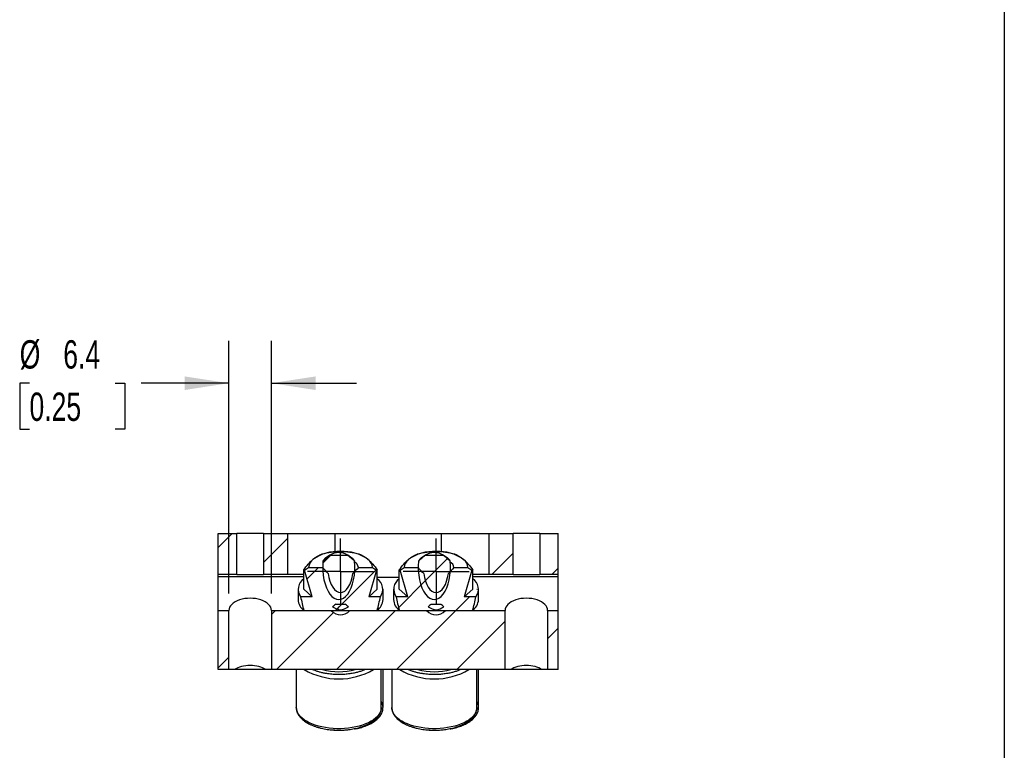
# Model space of a CAD drawing. Header units: millimetres. Extents: x 13 to 546, y 13 to 419.
# Tile 11 of 12: x 399 to 546, y 201 to 310. Entities that reach past the tile are written whole.
import ezdxf

# ---------------------------------------------------------------- set-up
doc = ezdxf.new("R2010")
doc.units = ezdxf.units.MM
doc.header["$LTSCALE"] = 2
doc.linetypes.add('SLD-Center', pattern=[19.05, 15.24, -1.27, 1.27, -1.27])
doc.linetypes.add('SLD-Solid', pattern=[0])
doc.layers.add('CENTER', color=40, linetype='SLD-Center')
doc.layers.add('HATCH', color=6, linetype='SLD-Solid')
doc.layers.add('DIMENSIONS', color=140, linetype='SLD-Solid', lineweight=25)
doc.layers.add('TEXT', color=140, linetype='SLD-Solid', lineweight=25)
doc.styles.add('SLDTEXTSTYLE0', font='TXT', dxfattribs={"width": 0.7})
doc.dimstyles.new('SLDDIMSTYLE2', dxfattribs={"dimtxt": 4.316016, "dimasz": 6.604, "dimexe": 0, "dimexo": 0.0625, "dimgap": 1.079004, "dimtad": 0, "dimtih": 1, "dimtoh": 1, "dimrnd": 1e-09, "dimzin": 12, "dimdsep": 46, "dimtxsty": 'SLDTEXTSTYLE0', "dimsah": 1, "dimcen": 0.09, "dimadec": 0, "dimazin": 3, "dimtfac": 1, "dimtmove": 0, "dimatfit": 0, "dimfxl": 0, "dimfrac": 2, "dimtolj": 1, "dimtzin": 12, "dimarcsym": 0})

# ---------------------------------------------------------------- blocks, each defined once
blk = doc.blocks.new('_D_14')
at = {"layer": 'DIMENSIONS'}
for p, q in [((430.24, 224.21), (430.24, 261.98)), ((436.59, 224.21), (436.59, 261.98)), ((400.44, 255.63), (398.99, 255.63)), ((398.99, 255.63), (398.99, 248.77)), ((413.26, 255.63), (414.71, 255.63)), ((414.71, 255.63), (414.71, 248.77)), ((430.24, 255.63), (417.13, 255.63)), ((436.59, 255.63), (449.29, 255.63)), ((398.99, 248.77), (400.44, 248.77)), ((414.71, 248.77), (413.26, 248.77))]:
    blk.add_line(p, q, dxfattribs=at)
for points in [[(430.24, 255.63), (423.63, 256.64), (423.63, 254.61)], [(436.59, 255.63), (443.19, 254.61), (443.19, 256.64)]]:
    blk.add_solid(points, dxfattribs=at)
at = {"layer": 'DIMENSIONS', "char_height": 4.233, "attachment_point": 1, "style": 'SLDTEXTSTYLE0'}
for s, insert in [('%%c', (398.98, 262.05)), ('6.4', (405.49, 262.05)), ('0.25', (400.44, 254.23))]:
    blk.add_mtext(s, dxfattribs=dict(at, insert=insert))
blk = doc.blocks.new('SW_CENTERMARKSYMBOL_12')
at = {"layer": 'CENTER', "color": 0}
for p, q in [((0, 2.54), (0, 4.9276)), ((0, 0), (0, 2.54)), ((-2.54, 0), (-4.9276, 0)), ((0, 0), (-2.54, 0)), ((0, 0), (0, -2.54)), ((0, 0), (2.54, 0)), ((2.54, 0), (4.9276, 0)), ((0, -2.54), (0, -4.9276))]:
    blk.add_line(p, q, dxfattribs=at)
blk = doc.blocks.new('SW_CENTERMARKSYMBOL_13')
at = {"layer": 'CENTER', "color": 0}
for p, q in [((0, 2.54), (0, 4.9276)), ((0, 0), (0, 2.54)), ((-2.54, 0), (-4.9276, 0)), ((0, 0), (-2.54, 0)), ((0, 0), (0, -2.54)), ((0, 0), (2.54, 0)), ((2.54, 0), (4.9276, 0)), ((0, -2.54), (0, -4.9276))]:
    blk.add_line(p, q, dxfattribs=at)

msp = doc.modelspace()

# ---------------------------------------------------------------- hatches: boundary and pattern name
at = {"layer": 'HATCH'}
h = msp.add_hatch(dxfattribs=at)
h.set_pattern_fill('ANSI31', color=256, scale=2, style=0)
h.paths.add_polyline_path([(428.651, 233.155), (428.651, 227.059), (431.429, 227.059), (431.429, 233.155)], flags=0)
h = msp.add_hatch(dxfattribs=at)
h.set_pattern_fill('ANSI31', color=256, scale=2, style=0)
h.paths.add_polyline_path([(438.97, 233.155), (435.398, 233.155), (435.398, 227.059), (438.97, 227.059)], flags=0)
h = msp.add_hatch(dxfattribs=at)
h.set_pattern_fill('ANSI31', color=256, scale=2, style=0)
h.paths.add_polyline_path([(469.132, 227.059), (472.704, 227.059), (472.704, 233.155), (469.132, 233.155)], flags=0)
h = msp.add_hatch(dxfattribs=at)
h.set_pattern_fill('ANSI31', color=256, scale=2, style=0)
h.paths.add_polyline_path([(476.673, 227.059), (479.451, 227.059), (479.451, 233.155), (476.673, 233.155)], flags=0)
h = msp.add_hatch(dxfattribs=at)
h.set_pattern_fill('ANSI31', color=256, scale=2, style=0)
edge = h.paths.add_edge_path(flags=0)
edge.add_ellipse((446.66, 228.136), major_axis=(0, -4.814), ratio=0.5, start_angle=259.21668, end_angle=460.78332)
edge.add_spline(control_points=[(449.024, 229.037), (448.993, 229.069), (448.961, 229.1), (448.93, 229.132), (448.643, 229.42), (448.343, 229.698), (448.014, 229.937)], knot_values=[0.008862, 0.008862, 0.008862, 0.008862, 0.0089952, 0.0089952, 0.0089952, 0.0102149, 0.0102149, 0.0102149, 0.0102149], weights=[1, 1, 1, 1, 1, 1, 1], degree=3, periodic=0)
edge.add_line((448.014, 229.937), (445.305, 229.937))
edge.add_spline(control_points=[(445.305, 229.937), (445.218, 229.874), (445.134, 229.809), (445.052, 229.741), (444.785, 229.522), (444.536, 229.283), (444.295, 229.037)], knot_values=[0.0131476, 0.0131476, 0.0131476, 0.0131476, 0.0134646, 0.0134646, 0.0134646, 0.0144949, 0.0144949, 0.0144949, 0.0144949], weights=[1, 1, 1, 1, 1, 1, 1], degree=3, periodic=0)
h = msp.add_hatch(dxfattribs=at)
h.set_pattern_fill('ANSI31', color=256, scale=2, style=0)
edge = h.paths.add_edge_path(flags=0)
edge.add_ellipse((460.934, 228.136), major_axis=(0, -4.814), ratio=0.5, start_angle=259.21668, end_angle=460.78332)
edge.add_spline(control_points=[(463.299, 229.037), (463.267, 229.069), (463.236, 229.1), (463.205, 229.132), (462.918, 229.42), (462.618, 229.698), (462.289, 229.937)], knot_values=[0.008862, 0.008862, 0.008862, 0.008862, 0.0089952, 0.0089952, 0.0089952, 0.0102149, 0.0102149, 0.0102149, 0.0102149], weights=[1, 1, 1, 1, 1, 1, 1], degree=3, periodic=0)
edge.add_line((462.289, 229.937), (459.58, 229.937))
edge.add_spline(control_points=[(459.58, 229.937), (459.493, 229.874), (459.409, 229.809), (459.326, 229.741), (459.06, 229.522), (458.811, 229.283), (458.57, 229.037)], knot_values=[0.0131476, 0.0131476, 0.0131476, 0.0131476, 0.0134646, 0.0134646, 0.0134646, 0.0144949, 0.0144949, 0.0144949, 0.0144949], weights=[1, 1, 1, 1, 1, 1, 1], degree=3, periodic=0)
h = msp.add_hatch(dxfattribs=at)
h.set_pattern_fill('ANSI31', color=256, scale=2, style=0)
edge = h.paths.add_edge_path(flags=0)
edge.add_ellipse((446.914, 228.136), major_axis=(0, -12.7), ratio=0.5, start_angle=59.42109, end_angle=69.69201)
edge.add_line((452.869, 223.728), (451.14, 223.728))
edge.add_line((451.14, 223.728), (452.282, 227.684))
edge.add_spline(control_points=[(452.282, 227.684), (452.081, 227.82), (451.878, 227.956), (451.676, 228.091)], knot_values=[0.0034931, 0.0034931, 0.0034931, 0.0034931, 0.0042234, 0.0042234, 0.0042234, 0.0042234], weights=[1, 1, 1, 1], degree=3, periodic=0)
edge.add_line((451.676, 228.091), (449.58, 228.091))
edge.add_spline(control_points=[(449.58, 228.091), (449.315, 227.786), (449.042, 227.486), (448.753, 227.203)], knot_values=[0.0093466, 0.0093466, 0.0093466, 0.0093466, 0.0105565, 0.0105565, 0.0105565, 0.0105565], weights=[1, 1, 1, 1], degree=3, periodic=0)
edge.add_ellipse((446.914, 228.136), major_axis=(0, 3.795), ratio=0.5, start_angle=104.24188, end_angle=255.75812, ccw=False)
edge.add_spline(control_points=[(445.074, 227.203), (444.785, 227.486), (444.512, 227.786), (444.247, 228.091)], knot_values=[0.0148514, 0.0148514, 0.0148514, 0.0148514, 0.0160651, 0.0160651, 0.0160651, 0.0160651], weights=[1, 1, 1, 1], degree=3, periodic=0)
edge.add_line((444.247, 228.091), (442.151, 228.091))
edge.add_spline(control_points=[(442.151, 228.091), (441.949, 227.956), (441.747, 227.82), (441.545, 227.684)], knot_values=[0.0039541, 0.0039541, 0.0039541, 0.0039541, 0.0046843, 0.0046843, 0.0046843, 0.0046843], weights=[1, 1, 1, 1], degree=3, periodic=0)
edge.add_line((441.545, 227.684), (442.687, 223.728))
edge.add_line((442.687, 223.728), (440.958, 223.728))
edge.add_ellipse((446.914, 228.136), major_axis=(0, -12.7), ratio=0.5, start_angle=290.30799, end_angle=300.57891)
edge.add_line((441.447, 221.675), (452.38, 221.675))
h = msp.add_hatch(dxfattribs=at)
h.set_pattern_fill('ANSI31', color=256, scale=2, style=0)
edge = h.paths.add_edge_path(flags=0)
edge.add_ellipse((461.188, 228.136), major_axis=(0, -12.7), ratio=0.5, start_angle=59.42109, end_angle=69.69201)
edge.add_line((467.144, 223.728), (465.415, 223.728))
edge.add_line((465.415, 223.728), (466.557, 227.684))
edge.add_spline(control_points=[(466.557, 227.684), (466.355, 227.82), (466.153, 227.956), (465.951, 228.091)], knot_values=[0.0034931, 0.0034931, 0.0034931, 0.0034931, 0.0042234, 0.0042234, 0.0042234, 0.0042234], weights=[1, 1, 1, 1], degree=3, periodic=0)
edge.add_line((465.951, 228.091), (463.855, 228.091))
edge.add_spline(control_points=[(463.855, 228.091), (463.59, 227.786), (463.317, 227.486), (463.027, 227.203)], knot_values=[0.0093466, 0.0093466, 0.0093466, 0.0093466, 0.0105565, 0.0105565, 0.0105565, 0.0105565], weights=[1, 1, 1, 1], degree=3, periodic=0)
edge.add_ellipse((461.188, 228.136), major_axis=(0, 3.795), ratio=0.5, start_angle=104.24188, end_angle=255.75812, ccw=False)
edge.add_spline(control_points=[(459.349, 227.203), (459.06, 227.486), (458.787, 227.786), (458.521, 228.091)], knot_values=[0.0148514, 0.0148514, 0.0148514, 0.0148514, 0.0160651, 0.0160651, 0.0160651, 0.0160651], weights=[1, 1, 1, 1], degree=3, periodic=0)
edge.add_line((458.521, 228.091), (456.426, 228.091))
edge.add_spline(control_points=[(456.426, 228.091), (456.223, 227.956), (456.021, 227.82), (455.82, 227.684)], knot_values=[0.0039541, 0.0039541, 0.0039541, 0.0039541, 0.0046843, 0.0046843, 0.0046843, 0.0046843], weights=[1, 1, 1, 1], degree=3, periodic=0)
edge.add_line((455.82, 227.684), (456.962, 223.728))
edge.add_line((456.962, 223.728), (455.233, 223.728))
edge.add_ellipse((461.188, 228.136), major_axis=(0, -12.7), ratio=0.5, start_angle=290.30799, end_angle=300.57891)
edge.add_line((455.721, 221.675), (466.655, 221.675))
h = msp.add_hatch(dxfattribs=at)
h.set_pattern_fill('ANSI31', color=256, scale=2, style=0)
edge = h.paths.add_edge_path(flags=0)
edge.add_line((445.502, 221.667), (436.588, 221.667))
edge.add_line((436.588, 221.667), (436.588, 212.835))
edge.add_line((436.588, 212.835), (471.513, 212.835))
edge.add_line((471.513, 212.835), (471.513, 221.667))
edge.add_line((471.513, 221.667), (462.6, 221.667))
edge.add_ellipse((461.188, 227.425), major_axis=(0, -6.413), ratio=0.5, start_angle=-26.12352, end_angle=26.12352, ccw=False)
edge.add_line((459.776, 221.667), (448.326, 221.667))
edge.add_ellipse((446.914, 227.425), major_axis=(0, -6.413), ratio=0.5, start_angle=-26.12352, end_angle=26.12352, ccw=False)
h = msp.add_hatch(dxfattribs=at)
h.set_pattern_fill('ANSI31', color=256, scale=2, style=0)
edge = h.paths.add_edge_path(flags=0)
edge.add_line((447.633, 222.605), (446.194, 222.605))
edge.add_spline(control_points=[(446.194, 222.605), (446.169, 222.588), (446.144, 222.571), (446.12, 222.554), (445.985, 222.458), (445.858, 222.351), (445.737, 222.238)], knot_values=[0.0113259, 0.0113259, 0.0113259, 0.0113259, 0.0114163, 0.0114163, 0.0114163, 0.0119134, 0.0119134, 0.0119134, 0.0119134], weights=[1, 1, 1, 1, 1, 1, 1], degree=3, periodic=0)
edge.add_ellipse((446.914, 228.136), major_axis=(0, -6.35), ratio=0.5, start_angle=338.24358, end_angle=381.75642)
edge.add_spline(control_points=[(448.09, 222.238), (447.964, 222.355), (447.832, 222.466), (447.692, 222.565), (447.672, 222.579), (447.653, 222.592), (447.633, 222.605)], knot_values=[0.0092001, 0.0092001, 0.0092001, 0.0092001, 0.0097154, 0.0097154, 0.0097154, 0.0097862, 0.0097862, 0.0097862, 0.0097862], weights=[1, 1, 1, 1, 1, 1, 1], degree=3, periodic=0)
h = msp.add_hatch(dxfattribs=at)
h.set_pattern_fill('ANSI31', color=256, scale=2, style=0)
edge = h.paths.add_edge_path(flags=0)
edge.add_line((461.908, 222.605), (460.469, 222.605))
edge.add_spline(control_points=[(460.469, 222.605), (460.444, 222.588), (460.419, 222.571), (460.394, 222.554), (460.26, 222.458), (460.133, 222.351), (460.012, 222.238)], knot_values=[0.0113259, 0.0113259, 0.0113259, 0.0113259, 0.0114163, 0.0114163, 0.0114163, 0.0119134, 0.0119134, 0.0119134, 0.0119134], weights=[1, 1, 1, 1, 1, 1, 1], degree=3, periodic=0)
edge.add_ellipse((461.188, 228.136), major_axis=(0, -6.35), ratio=0.5, start_angle=338.24358, end_angle=381.75642)
edge.add_spline(control_points=[(462.365, 222.238), (462.239, 222.355), (462.107, 222.466), (461.967, 222.565), (461.947, 222.579), (461.927, 222.592), (461.908, 222.605)], knot_values=[0.0092001, 0.0092001, 0.0092001, 0.0092001, 0.0097154, 0.0097154, 0.0097154, 0.0097862, 0.0097862, 0.0097862, 0.0097862], weights=[1, 1, 1, 1, 1, 1, 1], degree=3, periodic=0)
h = msp.add_hatch(dxfattribs=at)
h.set_pattern_fill('ANSI31', color=256, scale=2, style=0)
h.paths.add_polyline_path([(428.651, 221.667), (428.651, 212.835), (430.238, 212.835), (430.238, 221.667)], flags=0)
h = msp.add_hatch(dxfattribs=at)
h.set_pattern_fill('ANSI31', color=256, scale=2, style=0)
h.paths.add_polyline_path([(479.451, 221.667), (477.863, 221.667), (477.863, 212.835), (479.451, 212.835)], flags=0)

# ---------------------------------------------------------------- linework, layer by layer
for p, q in [((428.651, 227.059), (428.651, 233.155)), ((428.651, 233.155), (431.429, 233.155)), ((431.429, 227.059), (431.429, 233.155)), ((435.398, 233.155), (431.429, 233.155)), ((435.398, 233.155), (435.398, 227.059)), ((435.398, 233.155), (438.97, 233.155)), ((438.97, 233.155), (438.97, 227.059)), ((438.97, 233.155), (446.107, 233.155)), ((446.107, 233.155), (461.995, 233.155)), ((446.107, 230.437), (446.107, 233.155)), ((461.995, 233.155), (469.132, 233.155)), ((461.995, 230.442), (461.995, 233.155)), ((469.132, 227.059), (469.132, 233.155)), ((469.132, 233.155), (472.704, 233.155)), ((472.704, 227.059), (472.704, 233.155)), ((476.673, 233.155), (472.704, 233.155)), ((476.673, 233.155), (476.673, 227.059)), ((476.673, 233.155), (479.451, 233.155)), ((479.451, 227.059), (479.451, 233.155)), ((445.331, 229.957), (444.694, 229.506)), ((445.305, 229.937), (448.014, 229.937)), ((448.625, 229.506), (447.988, 229.957)), ((459.606, 229.957), (458.969, 229.506)), ((459.58, 229.937), (462.289, 229.937)), ((462.9, 229.506), (462.263, 229.957)), ((442.151, 228.091), (444.247, 228.091)), ((444.253, 228.195), (444.247, 228.091)), ((444.253, 228.136), (444.253, 228.097)), ((449.066, 227.657), (449.066, 228.136)), ((449.58, 228.091), (451.676, 228.091)), ((456.426, 228.091), (458.521, 228.091)), ((458.528, 228.195), (458.521, 228.091)), ((458.528, 228.136), (458.528, 228.097)), ((463.341, 227.657), (463.341, 228.136)), ((463.855, 228.091), (465.951, 228.091)), ((431.429, 227.059), (428.651, 227.059)), ((428.651, 226.703), (428.651, 227.059)), ((441.414, 226.703), (428.651, 226.703)), ((428.651, 221.667), (428.651, 226.703)), ((431.429, 227.059), (435.398, 227.059)), ((438.97, 227.059), (435.398, 227.059)), ((441.414, 227.059), (438.97, 227.059)), ((441.414, 224.83), (441.414, 227.734)), ((442.687, 223.728), (441.545, 227.684)), ((452.282, 227.684), (451.14, 223.728)), ((452.413, 224.83), (452.413, 227.734)), ((455.689, 226.602), (452.413, 226.602)), ((455.689, 224.83), (455.689, 227.734)), ((456.962, 223.728), (455.82, 227.684)), ((466.557, 227.684), (465.415, 223.728)), ((466.688, 224.83), (466.688, 227.734)), ((469.132, 227.059), (466.688, 227.059)), ((479.451, 226.703), (466.688, 226.703)), ((472.704, 227.059), (469.132, 227.059)), ((472.704, 227.059), (476.673, 227.059)), ((479.451, 227.059), (476.673, 227.059)), ((479.451, 226.703), (479.451, 227.059)), ((479.451, 221.667), (479.451, 226.703)), ((440.564, 224.83), (440.564, 223.291)), ((442.687, 223.728), (440.958, 223.728)), ((441.414, 224.83), (442.687, 223.728)), ((451.14, 223.728), (452.413, 224.83)), ((452.869, 223.728), (451.14, 223.728)), ((453.264, 223.291), (453.264, 224.83)), ((454.838, 224.83), (454.838, 223.291)), ((456.962, 223.728), (455.233, 223.728)), ((455.689, 224.83), (456.962, 223.728)), ((465.415, 223.728), (466.688, 224.83)), ((467.144, 223.728), (465.415, 223.728)), ((467.538, 223.291), (467.538, 224.83)), ((446.194, 222.605), (447.633, 222.605)), ((460.469, 222.605), (461.908, 222.605)), ((428.651, 221.667), (430.238, 221.667)), ((428.651, 212.835), (428.651, 221.667)), ((430.238, 212.835), (430.238, 221.667)), ((436.588, 221.667), (445.502, 221.667)), ((436.588, 221.667), (436.588, 212.835)), ((441.447, 221.675), (452.38, 221.675)), ((448.326, 221.667), (459.776, 221.667)), ((455.721, 221.675), (466.655, 221.675)), ((462.6, 221.667), (471.513, 221.667)), ((471.513, 212.835), (471.513, 221.667)), ((477.863, 221.667), (477.863, 212.835)), ((477.863, 221.667), (479.451, 221.667)), ((479.451, 212.835), (479.451, 221.667)), ((430.238, 212.835), (428.651, 212.835)), ((431.057, 212.835), (430.238, 212.835)), ((435.775, 212.835), (431.051, 212.835)), ((436.588, 212.835), (435.77, 212.835)), ((471.513, 212.835), (436.588, 212.835)), ((440.31, 212.835), (440.31, 207.177)), ((453.01, 207.177), (453.01, 212.835)), ((453.264, 207.177), (453.264, 212.835)), ((454.584, 212.835), (454.584, 207.177)), ((467.284, 207.177), (467.284, 212.835)), ((467.538, 207.177), (467.538, 212.835)), ((472.332, 212.835), (471.513, 212.835)), ((477.05, 212.835), (472.326, 212.835)), ((477.863, 212.835), (477.045, 212.835)), ((479.451, 212.835), (477.863, 212.835)), ((453.01, 207.177), (453.009, 207.14)), ((467.284, 207.177), (467.284, 207.14))]:
    msp.add_line(p, q)
at = {"flags": 128}
for points in [[(453.009, 207.14), (452.995, 206.96), (452.929, 206.673), (452.812, 206.39), (452.643, 206.113), (452.425, 205.846), (452.159, 205.589), (451.847, 205.346), (451.493, 205.117), (451.098, 204.906), (450.667, 204.714), (450.202, 204.542), (449.709, 204.392), (449.189, 204.264), (448.649, 204.161), (448.093, 204.083), (447.524, 204.031), (446.949, 204.005), (446.371, 204.005), (445.795, 204.031), (445.226, 204.083), (444.67, 204.161), (444.13, 204.264), (443.611, 204.392), (443.117, 204.542), (442.652, 204.714), (442.221, 204.906), (441.826, 205.117), (441.472, 205.346), (441.16, 205.589), (440.894, 205.846), (440.676, 206.113), (440.508, 206.39), (440.39, 206.673), (440.324, 206.96), (440.31, 207.177)], [(467.284, 207.14), (467.27, 206.96), (467.204, 206.673), (467.086, 206.39), (466.918, 206.113), (466.7, 205.846), (466.434, 205.589), (466.122, 205.346), (465.768, 205.117), (465.373, 204.906), (464.942, 204.714), (464.477, 204.542), (463.983, 204.392), (463.464, 204.264), (462.924, 204.161), (462.368, 204.083), (461.799, 204.031), (461.223, 204.005), (460.645, 204.005), (460.07, 204.031), (459.501, 204.083), (458.945, 204.161), (458.405, 204.264), (457.885, 204.392), (457.391, 204.542), (456.927, 204.714), (456.496, 204.906), (456.101, 205.117), (455.747, 205.346), (455.435, 205.589), (455.169, 205.846), (454.951, 206.113), (454.782, 206.39), (454.665, 206.673), (454.599, 206.96), (454.584, 207.177)]]:
    msp.add_lwpolyline(points, dxfattribs=at)
for centre, radius, start, end in [((446.572, 223.927), 6.565, 87.01906, 125.18517), ((446.66, 227.71), 2.607, 58.68815, 121.31185), ((447.255, 223.927), 6.565, 54.81483, 92.98094), ((460.847, 223.927), 6.565, 87.01906, 125.18517), ((460.934, 227.71), 2.607, 58.68815, 121.31185), ((461.53, 223.927), 6.565, 54.81483, 92.98094), ((443.757, 228.009), 1.608, 127.00784, 177.07001), ((445.283, 228.602), 1.079, 123.04857, 156.22685), ((448.036, 228.602), 1.079, 23.77315, 56.95143), ((448.528, 227.982), 1.058, 5.93494, 61.36748), ((450.07, 228.009), 1.608, 2.92999, 52.99216), ((458.032, 228.009), 1.608, 127.00784, 177.07001), ((459.558, 228.602), 1.079, 123.04857, 156.22685), ((462.311, 228.602), 1.079, 23.77315, 56.95143), ((462.803, 227.982), 1.058, 5.93494, 61.36748), ((464.345, 228.009), 1.608, 2.92999, 52.99216), ((442.494, 224.851), 1.902, 124.56687, 216.18582), ((451.334, 224.851), 1.902, 323.81418, 55.43313), ((456.768, 224.851), 1.902, 124.56687, 216.18582), ((465.608, 224.851), 1.902, 323.81418, 55.43313), ((442.734, 223.428), 2.174, 183.62393, 233.71066), ((451.094, 223.428), 2.174, 306.28934, 356.37607), ((457.008, 223.428), 2.174, 183.62393, 233.71066), ((465.368, 223.428), 2.174, 306.28934, 356.37607), ((446.66, 221.741), 10.299, 239.86131, 300.13869), ((446.66, 222.061), 9.547, 255.10749, 284.89251), ((460.934, 221.741), 10.299, 239.86131, 300.13869), ((460.934, 222.061), 9.547, 255.10749, 284.89251), ((451.492, 207.151), 1.772, 0.89526, 31.06992), ((465.767, 207.151), 1.772, 0.89526, 31.06992)]:
    msp.add_arc(centre, radius, start, end)
for centre, major_axis, ratio, start_param, end_param in [((446.66, 228.136), (0, -4.814), 0.5, 4.5241846, 8.0421861), ((460.934, 228.136), (0, -4.814), 0.5, 4.5241846, 8.0421861), ((446.914, 228.136), (0, 3.795), 0.5, 1.819364, 4.4638213), ((461.188, 228.136), (0, 3.795), 0.5, 1.819364, 4.4638213), ((446.914, 228.136), (0, -12.7), 0.5, 5.0668303, 5.2460916), ((446.914, 228.136), (0, -12.7), 0.5, 1.0370937, 1.216355), ((461.188, 228.136), (0, -12.7), 0.5, 5.0668303, 5.2460916), ((461.188, 228.136), (0, -12.7), 0.5, 1.0370937, 1.216355), ((433.413, 221.667), (3.175, 0), 0.5768392, 0, 3.1415927), ((446.914, 228.136), (0, -6.35), 0.5, 5.9034642, 6.6629064), ((461.188, 228.136), (0, -6.35), 0.5, 5.9034642, 6.6629064), ((474.688, 221.667), (3.175, 0), 0.5768392, 0, 3.1415927), ((446.914, 223.105), (3.207, 0), 0.499668, 4.2442122, 4.2564475), ((446.914, 227.425), (0, -6.413), 0.5, 5.8272438, 6.7391268), ((446.914, 223.105), (3.207, 0), 0.499668, 5.1683305, 5.1805657), ((461.188, 223.105), (3.207, 0), 0.499668, 4.2442122, 4.2564475), ((461.188, 227.425), (0, -6.413), 0.5, 5.8272438, 6.7391268), ((461.188, 223.105), (3.207, 0), 0.499668, 5.1683305, 5.1805657), ((433.413, 211.608), (3.175, 0), 0.5768392, 0.7342824, 2.4073103), ((474.688, 211.608), (3.175, 0), 0.5768392, 0.7342824, 2.4073103)]:
    msp.add_ellipse(centre, major_axis=major_axis, ratio=ratio, start_param=start_param, end_param=end_param)
for points, knots in [([(442.789, 229.293), (442.906, 229.394), (443.023, 229.487), (443.255, 229.654), (443.37, 229.729), (443.713, 229.93), (443.94, 230.033), (444.164, 230.115)], [0, 0, 0, 0, 0.25, 0.25, 0.5, 0.5, 1, 1, 1, 1]), ([(444.164, 230.115), (444.612, 230.227), (445.069, 230.321), (445.987, 230.449), (446.448, 230.484), (446.914, 230.484)], [0, 0, 0, 0, 0.5, 0.5, 1, 1, 1, 1]), ([(444.295, 229.037), (444.452, 229.197), (444.612, 229.354), (444.947, 229.657), (445.122, 229.804), (445.305, 229.937)], [0, 0, 0, 0, 0.5, 0.5, 1, 1, 1, 1]), ([(446.914, 230.484), (447.379, 230.484), (447.851, 230.448), (448.768, 230.319), (449.218, 230.226), (449.663, 230.115)], [0, 0, 0, 0, 0.5, 0.5, 1, 1, 1, 1]), ([(457.064, 229.293), (457.181, 229.394), (457.298, 229.487), (457.53, 229.654), (457.645, 229.729), (457.988, 229.93), (458.214, 230.033), (458.439, 230.115)], [0, 0, 0, 0, 0.25, 0.25, 0.5, 0.5, 1, 1, 1, 1]), ([(458.439, 230.115), (458.887, 230.227), (459.344, 230.321), (460.261, 230.449), (460.723, 230.484), (461.188, 230.484)], [0, 0, 0, 0, 0.5, 0.5, 1, 1, 1, 1]), ([(458.57, 229.037), (458.727, 229.197), (458.887, 229.354), (459.222, 229.657), (459.396, 229.804), (459.58, 229.937)], [0, 0, 0, 0, 0.5, 0.5, 1, 1, 1, 1]), ([(461.188, 230.484), (461.654, 230.484), (462.125, 230.448), (463.043, 230.319), (463.493, 230.226), (463.938, 230.115)], [0, 0, 0, 0, 0.5, 0.5, 1, 1, 1, 1]), ([(451.038, 229.293), (451.155, 229.192), (451.272, 229.082), (451.504, 228.847), (451.619, 228.723), (451.962, 228.329), (452.188, 228.04), (452.413, 227.734)], [0, 0, 0, 0, 0.25, 0.25, 0.5, 0.5, 1, 1, 1, 1]), ([(465.313, 229.293), (465.429, 229.192), (465.547, 229.082), (465.779, 228.847), (465.894, 228.723), (466.237, 228.329), (466.463, 228.04), (466.688, 227.734)], [0, 0, 0, 0, 0.25, 0.25, 0.5, 0.5, 1, 1, 1, 1]), ([(446.66, 212.092), (446.38, 212.098), (445.82, 212.109), (445.096, 212.191), (444.495, 212.293), (444.009, 212.401), (443.544, 212.53), (443.138, 212.671), (442.872, 212.774), (442.757, 212.828), (442.742, 212.835)], [0, 0, 0, 0, 0.1960488, 0.3920172, 0.5168653, 0.640662, 0.7644234, 0.8891666, 0.9859397, 1, 1, 1, 1]), ([(450.568, 212.835), (450.51, 212.808), (450.302, 212.711), (449.905, 212.573), (449.387, 212.419), (448.791, 212.284), (448.121, 212.176), (447.389, 212.105), (446.9, 212.097), (446.66, 212.092)], [0, 0, 0, 0, 0.0559516, 0.1987052, 0.3386059, 0.4783827, 0.6573119, 0.8312718, 1, 1, 1, 1]), ([(460.934, 212.092), (460.654, 212.098), (460.094, 212.109), (459.371, 212.191), (458.77, 212.293), (458.284, 212.401), (457.819, 212.53), (457.413, 212.671), (457.147, 212.774), (457.031, 212.828), (457.017, 212.835)], [0, 0, 0, 0, 0.1960488, 0.3920172, 0.5168653, 0.640662, 0.7644234, 0.8891666, 0.9859397, 1, 1, 1, 1]), ([(464.843, 212.835), (464.785, 212.808), (464.577, 212.711), (464.18, 212.573), (463.662, 212.419), (463.066, 212.284), (462.396, 212.176), (461.663, 212.105), (461.175, 212.097), (460.934, 212.092)], [0, 0, 0, 0, 0.0559516, 0.1987052, 0.3386059, 0.4783827, 0.6573119, 0.8312718, 1, 1, 1, 1]), ([(440.311, 207.165), (440.31, 207.159), (440.304, 207.054), (440.334, 206.845), (440.405, 206.55), (440.524, 206.267), (440.68, 205.999), (440.876, 205.74), (441.109, 205.492), (441.379, 205.258), (441.681, 205.039), (442.014, 204.835), (442.374, 204.648), (442.76, 204.478), (443.167, 204.325), (443.593, 204.192), (444.033, 204.077), (444.482, 203.982), (444.928, 203.907), (445.347, 203.854), (445.718, 203.82), (446.065, 203.799), (446.371, 203.787), (446.576, 203.786), (446.66, 203.786)], [0, 0, 0, 0, 0.0028046, 0.0541239, 0.1076284, 0.157227, 0.2076825, 0.2588969, 0.3106364, 0.3626419, 0.4147083, 0.4666763, 0.5184674, 0.5700474, 0.6213745, 0.6723825, 0.7229475, 0.7728137, 0.8213836, 0.8669162, 0.9055965, 0.9370403, 0.9743481, 1, 1, 1, 1]), ([(446.66, 203.786), (446.845, 203.788), (447.104, 203.791), (447.485, 203.812), (447.808, 203.838), (448.188, 203.88), (448.58, 203.937), (448.98, 204.011), (449.381, 204.101), (449.777, 204.207), (450.164, 204.33), (450.536, 204.469), (450.892, 204.623), (451.227, 204.793), (451.541, 204.977), (451.83, 205.175), (452.093, 205.386), (452.327, 205.612), (452.531, 205.849), (452.702, 206.099), (452.839, 206.361), (452.938, 206.633), (452.997, 206.892), (453.003, 207.06), (453.005, 207.132)], [0, 0, 0, 0, 0.0571587, 0.0802487, 0.1185015, 0.1580588, 0.2003291, 0.2442504, 0.2893983, 0.3354387, 0.382141, 0.429342, 0.4769263, 0.5248132, 0.5729467, 0.6212876, 0.6697967, 0.7184109, 0.767079, 0.8157558, 0.8644419, 0.9132452, 0.962443, 1, 1, 1, 1]), ([(449.006, 203.971), (449.08, 203.985), (449.293, 204.022), (449.635, 204.101), (450.031, 204.207), (450.417, 204.33), (450.79, 204.469), (451.146, 204.623), (451.481, 204.793), (451.795, 204.977), (452.084, 205.175), (452.347, 205.386), (452.581, 205.612), (452.785, 205.849), (452.956, 206.099), (453.093, 206.361), (453.192, 206.633), (453.253, 206.907), (453.259, 207.091), (453.262, 207.179)], [0, 0, 0, 0, 0.030904, 0.0881864, 0.1466011, 0.2058557, 0.2657429, 0.3261165, 0.386874, 0.4479445, 0.509278, 0.570825, 0.6325053, 0.694254, 0.7560138, 0.8177852, 0.8797054, 0.9421262, 1, 1, 1, 1]), ([(454.586, 207.165), (454.585, 207.159), (454.578, 207.054), (454.608, 206.845), (454.68, 206.55), (454.799, 206.267), (454.955, 205.999), (455.15, 205.74), (455.384, 205.492), (455.654, 205.258), (455.956, 205.039), (456.289, 204.835), (456.649, 204.648), (457.035, 204.478), (457.442, 204.325), (457.868, 204.192), (458.308, 204.077), (458.757, 203.982), (459.202, 203.907), (459.622, 203.854), (459.993, 203.82), (460.34, 203.799), (460.646, 203.787), (460.851, 203.786), (460.934, 203.786)], [0, 0, 0, 0, 0.0028046, 0.0541239, 0.1076284, 0.157227, 0.2076825, 0.2588969, 0.3106364, 0.3626419, 0.4147083, 0.4666763, 0.5184674, 0.5700474, 0.6213745, 0.6723825, 0.7229475, 0.7728137, 0.8213836, 0.8669162, 0.9055965, 0.9370403, 0.9743481, 1, 1, 1, 1]), ([(460.934, 203.786), (461.119, 203.788), (461.379, 203.791), (461.76, 203.812), (462.083, 203.838), (462.463, 203.88), (462.854, 203.937), (463.255, 204.011), (463.656, 204.101), (464.052, 204.207), (464.438, 204.33), (464.811, 204.469), (465.166, 204.623), (465.502, 204.793), (465.816, 204.977), (466.105, 205.175), (466.368, 205.386), (466.602, 205.612), (466.806, 205.849), (466.977, 206.099), (467.114, 206.361), (467.213, 206.633), (467.272, 206.892), (467.277, 207.06), (467.28, 207.132)], [0, 0, 0, 0, 0.0571587, 0.0802487, 0.1185015, 0.1580588, 0.2003291, 0.2442504, 0.2893983, 0.3354387, 0.382141, 0.429342, 0.4769263, 0.5248132, 0.5729467, 0.6212876, 0.6697967, 0.7184109, 0.767079, 0.8157558, 0.8644419, 0.9132452, 0.962443, 1, 1, 1, 1]), ([(463.281, 203.971), (463.355, 203.985), (463.568, 204.022), (463.91, 204.101), (464.306, 204.207), (464.692, 204.33), (465.065, 204.469), (465.42, 204.623), (465.756, 204.793), (466.07, 204.977), (466.359, 205.175), (466.622, 205.386), (466.856, 205.612), (467.06, 205.849), (467.231, 206.099), (467.368, 206.361), (467.467, 206.633), (467.528, 206.907), (467.534, 207.091), (467.537, 207.179)], [0, 0, 0, 0, 0.030904, 0.0881864, 0.1466011, 0.2058557, 0.2657429, 0.3261165, 0.386874, 0.4479445, 0.509278, 0.570825, 0.6325053, 0.694254, 0.7560138, 0.8177852, 0.8797054, 0.9421262, 1, 1, 1, 1]), ([(445.79, 203.839), (445.858, 203.832), (446.027, 203.816), (446.319, 203.799), (446.625, 203.787), (446.83, 203.786), (446.914, 203.786)], [0, 0, 0, 0, 0.1851966, 0.4565905, 0.7785964, 1, 1, 1, 1]), ([(460.064, 203.839), (460.133, 203.832), (460.302, 203.816), (460.594, 203.799), (460.9, 203.787), (461.105, 203.786), (461.188, 203.786)], [0, 0, 0, 0, 0.1851966, 0.4565905, 0.7785964, 1, 1, 1, 1])]:
    msp.add_open_spline(points, degree=3, knots=knots)
for points in [[(448.014, 229.937), (448.379, 229.672), (448.707, 229.361), (449.024, 229.037)], [(449.663, 230.115), (450.113, 229.951), (450.57, 229.699), (451.038, 229.293)], [(462.289, 229.937), (462.653, 229.672), (462.982, 229.361), (463.299, 229.037)], [(463.938, 230.115), (464.388, 229.951), (464.844, 229.699), (465.313, 229.293)], [(441.414, 227.734), (441.864, 228.348), (442.321, 228.887), (442.789, 229.293)], [(441.545, 227.684), (441.747, 227.82), (441.949, 227.956), (442.151, 228.091)], [(445.074, 227.203), (444.786, 227.486), (444.513, 227.785), (444.247, 228.091)], [(449.58, 228.091), (449.315, 227.786), (449.043, 227.487), (448.753, 227.203)], [(451.676, 228.091), (451.878, 227.956), (452.081, 227.82), (452.282, 227.684)], [(455.689, 227.734), (456.139, 228.348), (456.595, 228.887), (457.064, 229.293)], [(455.82, 227.684), (456.021, 227.82), (456.223, 227.956), (456.426, 228.091)], [(459.349, 227.203), (459.06, 227.486), (458.788, 227.785), (458.521, 228.091)], [(463.855, 228.091), (463.59, 227.786), (463.318, 227.487), (463.027, 227.203)], [(465.951, 228.091), (466.153, 227.956), (466.355, 227.82), (466.557, 227.684)], [(441.545, 227.684), (441.501, 227.701), (441.458, 227.718), (441.414, 227.734)], [(452.413, 227.734), (452.369, 227.718), (452.326, 227.701), (452.282, 227.684)], [(455.82, 227.684), (455.776, 227.701), (455.733, 227.718), (455.689, 227.734)], [(466.688, 227.734), (466.644, 227.718), (466.601, 227.701), (466.557, 227.684)], [(446.194, 222.605), (446.03, 222.497), (445.88, 222.37), (445.737, 222.238)], [(448.09, 222.238), (447.947, 222.371), (447.797, 222.497), (447.633, 222.605)], [(460.469, 222.605), (460.305, 222.497), (460.155, 222.37), (460.012, 222.238)], [(462.365, 222.238), (462.222, 222.371), (462.072, 222.497), (461.908, 222.605)]]:
    msp.add_open_spline(points, degree=3)
at = {"layer": 'TEXT'}
msp.add_line((546.1, 419.1), (546.1, 12.7), dxfattribs=at)

# ---------------------------------------------------------------- block references
at = {"layer": 'CENTER'}
for name, p in [('SW_CENTERMARKSYMBOL_12', (446.914, 227.503)), ('SW_CENTERMARKSYMBOL_13', (461.188, 227.503))]:
    msp.add_blockref(name, p, dxfattribs=at)

# ---------------------------------------------------------------- dimensions: what is measured, and where the dimension line sits
at = {"layer": 'DIMENSIONS'}
dim = msp.add_linear_dim(base=(430.238, 255.628), p1=(436.588, 221.667), p2=(430.238, 221.667), text='%%c<>', dimstyle='SLDDIMSTYLE2', dxfattribs=at)
dim.commit()
dim.dimension.update_dxf_attribs({"geometry": '_D_14', "text_midpoint": (406.852, 255.628), "dimtype": 160})

doc.saveas('drawing.dxf')
